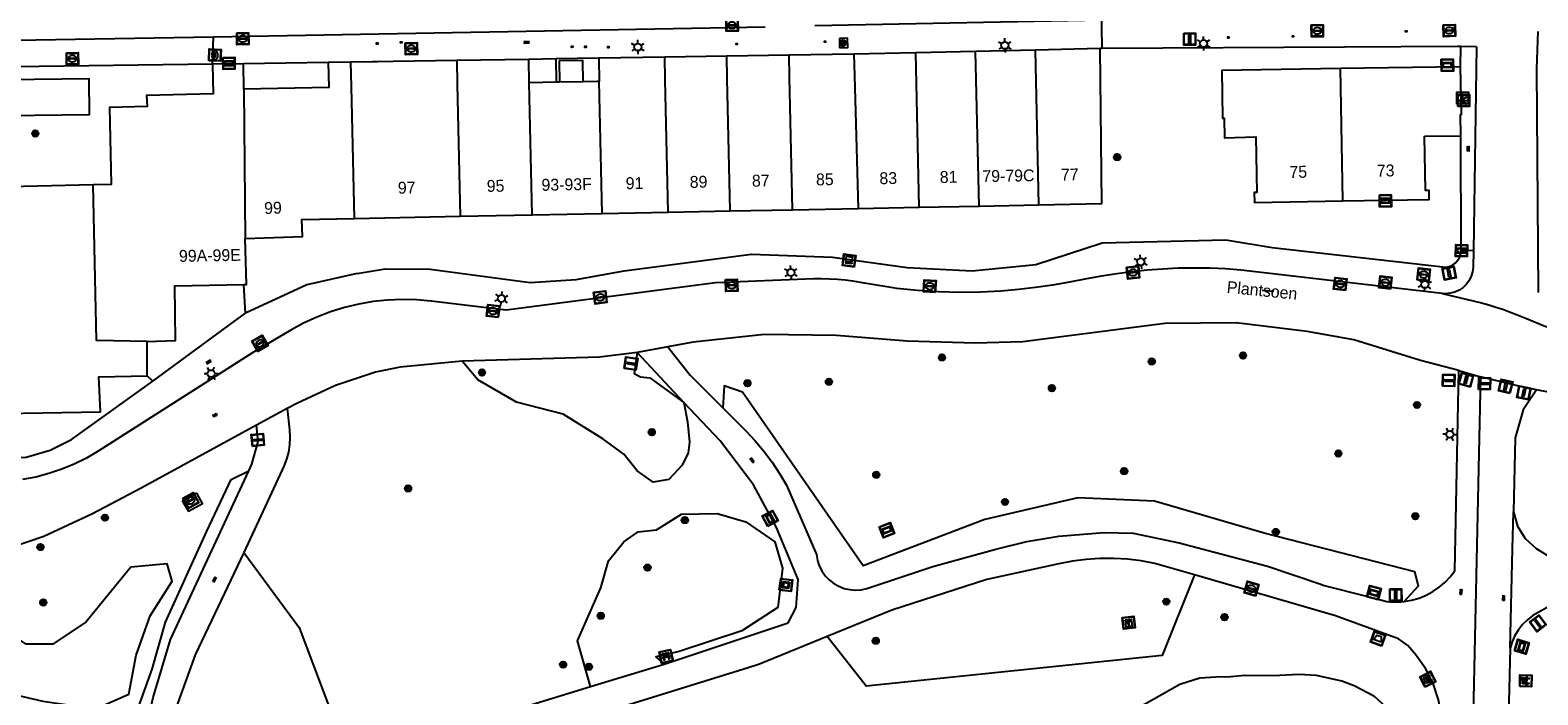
# Model space of a CAD drawing. Header units: metres. Extents: x 93870 to 95789, y 463036 to 464040.
# Tile 19 of 256: x 94020 to 94147, y 463195 to 463251. Entities that reach past the tile are written whole.
import ezdxf
from ezdxf.enums import TextEntityAlignment as Align

# ---------------------------------------------------------------- set-up
doc = ezdxf.new("R2010")
doc.units = ezdxf.units.M
doc.header["$LTSCALE"] = 25.4
for name, color, linetype in [('B_BEBOUWINGSGRENS_0', 1, 'Continuous'), ('B_LUIFEL_1', 200, 'Continuous'), ('B_TUSSENMUUR_0', 7, 'Continuous'), ('G_GRENS_ALGEMEEN_0', 7, 'Continuous'), ('K_KUNSTWERKGRENS_0', 1, 'Continuous'), ('Q_AFVALBAK_0', 7, 'Continuous'), ('Q_BANK_0', 7, 'Continuous'), ('Q_BOOM_0', 3, 'Continuous'), ('Q_BRANDKRAAN_0', 5, 'Continuous'), ('Q_BRIEVENBUS_0', 7, 'Continuous'), ('Q_CAI-KAST_0', 10, 'Continuous'), ('Q_ELEKTRAKAST_0', 7, 'Continuous'), ('Q_FIETSENREK_LIJN_0', 7, 'Continuous'), ('Q_INFORMATIEBORD_0', 7, 'Continuous'), ('Q_INSPECTIE_OF_RIOOLPUT_0', 253, 'Continuous'), ('Q_KOLK_0', 254, 'Continuous'), ('Q_KUNSTOBJECT_0', 7, 'Continuous'), ('Q_LICHTMAST_0', 2, 'Continuous'), ('Q_LICHTPUNT_1', 7, 'Continuous'), ('Q_STRAATNAAMBORD_0', 7, 'Continuous'), ('Q_VERKEERSBORDPAAL_0', 40, 'Continuous'), ('Q_WATERLEIDINGPUT_0', 5, 'Continuous'), ('Q_WEGWIJZER_0', 7, 'Continuous'), ('S_GBKN_SYMBOOL_GV_GROOT_0', 7, 'Continuous'), ('S_GBKN_SYMBOOL_OV_GROOT_0', 7, 'Continuous'), ('T_CULTUURGRENS_0', 76, 'Continuous'), ('T_MUUR_30CM_0', 10, 'Continuous'), ('T_MUUR_30CM_1', 10, 'Continuous'), ('V_WEGGRENS_0', 7, 'Continuous'), ('Z_GBKN_HUISNUMMER_0', 252, 'Continuous'), ('Z_STRAATNAAM_0', 252, 'Continuous')]:
    doc.layers.add(name, color=color, linetype=linetype)
doc.layers.add('Q_AFSLUITPAAL_0', color=7, linetype='Continuous', true_color=0xf86a3a)
doc.layers.add('Q_PAALTJE_0', color=7, linetype='Continuous', true_color=0x666666)

# ---------------------------------------------------------------- blocks, each defined once
blk = doc.blocks.new('Q_AFVALBAK')
for points in [[(-0.5, 0.5), (0.5, 0.5), (0.5, -0.5), (-0.5, -0.5)], [(-0.34, 0.2), (0.33, 0.2), (0.19, -0.25), (-0.2, -0.25)]]:
    blk.add_lwpolyline(points, close=True)
blk.add_lwpolyline([(-0.44, 0.46), (0.44, 0.46, -0.414214), (0.46, 0.44), (0.46, -0.44, -0.414214), (0.44, -0.46), (-0.44, -0.46, -0.414214), (-0.46, -0.44), (-0.46, 0.44), (-0.46, 0.44), (-0.46, 0.45), (-0.46, 0.45), (-0.46, 0.45), (-0.46, 0.45), (-0.46, 0.45), (-0.46, 0.45), (-0.46, 0.46), (-0.46, 0.46), (-0.46, 0.46), (-0.45, 0.46), (-0.45, 0.46), (-0.45, 0.46), (-0.45, 0.46), (-0.45, 0.46), (-0.45, 0.46), (-0.44, 0.46), (-0.44, 0.46)], format="xyb")
blk = doc.blocks.new('Q_STRAATNAAMBORD')
for points in [[(-0.5, 0.5), (0.5, 0.5), (0.5, -0.5), (-0.5, -0.5)], [(-0.37, 0.22), (0.36, 0.22), (0.36, -0.21), (-0.37, -0.21)]]:
    blk.add_lwpolyline(points, close=True)
for points in [[(-0.44, 0.46), (0.44, 0.46, -0.414214), (0.46, 0.44), (0.46, -0.44, -0.414214), (0.44, -0.46), (-0.44, -0.46, -0.414214), (-0.46, -0.44), (-0.46, 0.44), (-0.46, 0.44), (-0.46, 0.45), (-0.46, 0.45), (-0.46, 0.45), (-0.46, 0.45), (-0.46, 0.45), (-0.46, 0.45), (-0.46, 0.46), (-0.46, 0.46), (-0.46, 0.46), (-0.45, 0.46), (-0.45, 0.46), (-0.45, 0.46), (-0.45, 0.46), (-0.45, 0.46), (-0.45, 0.46), (-0.44, 0.46), (-0.44, 0.46)], [(-0.29, 0.16), (0.28, 0.16, -0.414214), (0.3, 0.14), (0.3, -0.13, -0.414214), (0.28, -0.16), (-0.29, -0.16, -0.414214), (-0.31, -0.13), (-0.31, 0.14), (-0.31, 0.14), (-0.31, 0.14), (-0.31, 0.14), (-0.31, 0.15), (-0.31, 0.15), (-0.31, 0.15), (-0.3, 0.15), (-0.3, 0.15), (-0.3, 0.15), (-0.3, 0.16), (-0.3, 0.16), (-0.3, 0.16), (-0.3, 0.16), (-0.29, 0.16), (-0.29, 0.16), (-0.29, 0.16), (-0.29, 0.16), (-0.29, 0.16)]]:
    blk.add_lwpolyline(points, format="xyb")
blk = doc.blocks.new('Q_WEGWIJZER')
for points in [[(-0.5, 0.5), (0.5, 0.5), (0.5, -0.5), (-0.5, -0.5)], [(-0.37, 0.22), (0.36, 0.22), (0.36, -0.21), (-0.37, -0.21)]]:
    blk.add_lwpolyline(points, close=True)
for points in [[(-0.44, 0.46), (0.44, 0.46, -0.414214), (0.46, 0.44), (0.46, -0.44, -0.414214), (0.44, -0.46), (-0.44, -0.46, -0.414214), (-0.46, -0.44), (-0.46, 0.44), (-0.46, 0.44), (-0.46, 0.45), (-0.46, 0.45), (-0.46, 0.45), (-0.46, 0.45), (-0.46, 0.45), (-0.46, 0.45), (-0.46, 0.46), (-0.46, 0.46), (-0.46, 0.46), (-0.45, 0.46), (-0.45, 0.46), (-0.45, 0.46), (-0.45, 0.46), (-0.45, 0.46), (-0.45, 0.46), (-0.44, 0.46), (-0.44, 0.46)], [(-0.29, 0.16), (0.28, 0.16, -0.414214), (0.3, 0.14), (0.3, -0.13, -0.414214), (0.28, -0.16), (-0.29, -0.16, -0.414214), (-0.31, -0.13), (-0.31, 0.14), (-0.31, 0.14), (-0.31, 0.14), (-0.31, 0.14), (-0.31, 0.15), (-0.31, 0.15), (-0.31, 0.15), (-0.3, 0.15), (-0.3, 0.15), (-0.3, 0.15), (-0.3, 0.16), (-0.3, 0.16), (-0.3, 0.16), (-0.3, 0.16), (-0.29, 0.16), (-0.29, 0.16), (-0.29, 0.16), (-0.29, 0.16), (-0.29, 0.16)]]:
    blk.add_lwpolyline(points, format="xyb")
blk = doc.blocks.new('Q_INFORMATIEBORD')
for points in [[(-0.5, 0.5), (0.5, 0.5), (0.5, -0.5), (-0.5, -0.5)], [(-0.37, 0.22), (0.36, 0.22), (0.36, -0.21), (-0.37, -0.21)]]:
    blk.add_lwpolyline(points, close=True)
for points in [[(-0.44, 0.46), (0.44, 0.46, -0.414214), (0.46, 0.44), (0.46, -0.44, -0.414214), (0.44, -0.46), (-0.44, -0.46, -0.414214), (-0.46, -0.44), (-0.46, 0.44), (-0.46, 0.44), (-0.46, 0.45), (-0.46, 0.45), (-0.46, 0.45), (-0.46, 0.45), (-0.46, 0.45), (-0.46, 0.45), (-0.46, 0.46), (-0.46, 0.46), (-0.46, 0.46), (-0.45, 0.46), (-0.45, 0.46), (-0.45, 0.46), (-0.45, 0.46), (-0.45, 0.46), (-0.45, 0.46), (-0.44, 0.46), (-0.44, 0.46)], [(-0.29, 0.16), (0.28, 0.16, -0.414214), (0.3, 0.14), (0.3, -0.13, -0.414214), (0.28, -0.16), (-0.29, -0.16, -0.414214), (-0.31, -0.13), (-0.31, 0.14), (-0.31, 0.14), (-0.31, 0.14), (-0.31, 0.14), (-0.31, 0.15), (-0.31, 0.15), (-0.31, 0.15), (-0.3, 0.15), (-0.3, 0.15), (-0.3, 0.15), (-0.3, 0.16), (-0.3, 0.16), (-0.3, 0.16), (-0.3, 0.16), (-0.29, 0.16), (-0.29, 0.16), (-0.29, 0.16), (-0.29, 0.16), (-0.29, 0.16)]]:
    blk.add_lwpolyline(points, format="xyb")
blk = doc.blocks.new('Q_ELEKTRAKAST')
for points in [[(-0.5, 0.5), (0.5, 0.5), (0.5, -0.5), (-0.5, -0.5)], [(-0.26, 0.26), (0.25, 0.26), (0.25, 0.19), (-0.26, 0.19)], [(-0.26, 0.11), (0.25, 0.11), (0.25, -0.33), (-0.26, -0.33)]]:
    blk.add_lwpolyline(points, close=True)
blk.add_lwpolyline([(-0.44, 0.46), (0.44, 0.46, -0.414214), (0.46, 0.44), (0.46, -0.44, -0.414214), (0.44, -0.46), (-0.44, -0.46, -0.414214), (-0.46, -0.44), (-0.46, 0.44), (-0.46, 0.44), (-0.46, 0.45), (-0.46, 0.45), (-0.46, 0.45), (-0.46, 0.45), (-0.46, 0.45), (-0.46, 0.45), (-0.46, 0.46), (-0.46, 0.46), (-0.46, 0.46), (-0.45, 0.46), (-0.45, 0.46), (-0.45, 0.46), (-0.45, 0.46), (-0.45, 0.46), (-0.45, 0.46), (-0.44, 0.46), (-0.44, 0.46)], format="xyb")
blk.add_lwpolyline([(-0.18, 0, -1), (-0.18, -0.07, -1)], format="xyb", close=True)
blk.add_lwpolyline([(0.04, 0.09), (-0.06, -0.11), (0.04, -0.11), (-0.06, -0.31)])
blk = doc.blocks.new('Q_CAI-KAST')
for points in [[(-0.5, 0.5), (0.5, 0.5), (0.5, -0.5), (-0.5, -0.5)], [(-0.26, 0.26), (0.25, 0.26), (0.25, 0.19), (-0.26, 0.19)], [(-0.26, 0.11), (0.25, 0.11), (0.25, -0.33), (-0.26, -0.33)]]:
    blk.add_lwpolyline(points, close=True)
blk.add_lwpolyline([(-0.44, 0.46), (0.44, 0.46, -0.414214), (0.46, 0.44), (0.46, -0.44, -0.414214), (0.44, -0.46), (-0.44, -0.46, -0.414214), (-0.46, -0.44), (-0.46, 0.44), (-0.46, 0.44), (-0.46, 0.45), (-0.46, 0.45), (-0.46, 0.45), (-0.46, 0.45), (-0.46, 0.45), (-0.46, 0.45), (-0.46, 0.46), (-0.46, 0.46), (-0.46, 0.46), (-0.45, 0.46), (-0.45, 0.46), (-0.45, 0.46), (-0.45, 0.46), (-0.45, 0.46), (-0.45, 0.46), (-0.44, 0.46), (-0.44, 0.46)], format="xyb")
blk.add_circle((-0.18, -0.03), 0.0354)
blk = doc.blocks.new('Q_LICHTMAST')
for points in [[(-0.26, 0.15), (-0.52, 0.3)], [(0, 0.3), (0, 0.6)], [(0.26, 0.15), (0.52, 0.3)], [(-0.26, -0.15), (-0.52, -0.3)], [(0, -0.3), (0, -0.6)], [(0.26, -0.15), (0.52, -0.3)]]:
    blk.add_lwpolyline(points)
blk.add_circle((0, 0), 0.3)
blk = doc.blocks.new('Q_VERKEERSBORDPAAL')
for points in [[(-0.5, 0.5), (0.5, 0.5), (0.5, -0.5), (-0.5, -0.5)], [(-0.08, 0.33), (0.07, 0.33), (0.07, -0.33), (-0.08, -0.33)]]:
    blk.add_lwpolyline(points, close=True)
blk.add_lwpolyline([(-0.44, 0.46), (0.44, 0.46, -0.414214), (0.46, 0.44), (0.46, -0.44, -0.414214), (0.44, -0.46), (-0.44, -0.46, -0.414214), (-0.46, -0.44), (-0.46, 0.44), (-0.46, 0.44), (-0.46, 0.45), (-0.46, 0.45), (-0.46, 0.45), (-0.46, 0.45), (-0.46, 0.45), (-0.46, 0.45), (-0.46, 0.46), (-0.46, 0.46), (-0.46, 0.46), (-0.45, 0.46), (-0.45, 0.46), (-0.45, 0.46), (-0.45, 0.46), (-0.45, 0.46), (-0.45, 0.46), (-0.44, 0.46), (-0.44, 0.46)], format="xyb")
blk = doc.blocks.new('Q_AFSLUITPAAL')
for points in [[(-0.5, 0.5), (0.5, 0.5), (0.5, -0.5), (-0.5, -0.5)], [(-0.08, 0.33), (0.07, 0.33), (0.07, -0.33), (-0.08, -0.33)]]:
    blk.add_lwpolyline(points, close=True)
blk.add_lwpolyline([(-0.44, 0.46), (0.44, 0.46, -0.414214), (0.46, 0.44), (0.46, -0.44, -0.414214), (0.44, -0.46), (-0.44, -0.46, -0.414214), (-0.46, -0.44), (-0.46, 0.44), (-0.46, 0.44), (-0.46, 0.45), (-0.46, 0.45), (-0.46, 0.45), (-0.46, 0.45), (-0.46, 0.45), (-0.46, 0.45), (-0.46, 0.46), (-0.46, 0.46), (-0.46, 0.46), (-0.45, 0.46), (-0.45, 0.46), (-0.45, 0.46), (-0.45, 0.46), (-0.45, 0.46), (-0.45, 0.46), (-0.44, 0.46), (-0.44, 0.46)], format="xyb")
blk = doc.blocks.new('Q_PAAL_STEEN')
for points in [[(-0.5, 0.5), (0.5, 0.5), (0.5, -0.5), (-0.5, -0.5)], [(-0.1, 0.3), (0.1, 0.3), (0.1, -0.3), (-0.1, -0.3)]]:
    blk.add_lwpolyline(points, close=True)
blk.add_lwpolyline([(-0.4, 0.5), (0.4, 0.5, -0.414214), (0.5, 0.4), (0.5, -0.4, -0.414214), (0.4, -0.5), (-0.4, -0.5, -0.414214), (-0.5, -0.4), (-0.5, 0.4), (-0.5, 0.4), (-0.5, 0.4), (-0.5, 0.4), (-0.5, 0.4), (-0.5, 0.5), (-0.5, 0.5), (-0.5, 0.5), (-0.5, 0.5), (-0.5, 0.5), (-0.5, 0.5), (-0.5, 0.5), (-0.5, 0.5), (-0.5, 0.5), (-0.4, 0.5), (-0.4, 0.5), (-0.4, 0.5), (-0.4, 0.5), (-0.4, 0.5)], format="xyb")
blk = doc.blocks.new('Q_PAALTJE')
at = {"color": 251, "true_color": 0x666666, "xscale": 0.1, "yscale": 0.1, "zscale": 0.01}
blk.add_blockref('Q_PAAL_STEEN', (0, 0), dxfattribs=at)
blk = doc.blocks.new('Q_KOLK')
blk.add_lwpolyline([(-0.5, 0.5), (0.5, 0.5), (0.5, -0.5), (-0.5, -0.5)], close=True)
for points in [[(-0.44, 0.46), (0.44, 0.46, -0.414214), (0.46, 0.44), (0.46, -0.44, -0.414214), (0.44, -0.46), (-0.44, -0.46, -0.414214), (-0.46, -0.44), (-0.46, 0.44, -0.414214), (-0.44, 0.46)], [(-0.34, 0.1, 0.380426), (-0.28, -0.18)], [(-0.01, 0.27, 0.240218), (-0.34, 0.1)], [(-0.19, 0.04, 0.853344), (-0.19, -0.03)], [(0.33, 0.11, 0.240191), (-0.01, 0.27)], [(0.18, -0.03, 0.849746), (0.18, 0.04)], [(0.27, -0.18, 0.380426), (0.33, 0.11)], [(-0.28, -0.18, 0.148452), (0.01, -0.26)], [(0.01, -0.26, 0.131742), (0.27, -0.18)]]:
    blk.add_lwpolyline(points, format="xyb")
for points in [[(-0.19, 0.04), (0.18, 0.04)], [(0.18, -0.03), (-0.19, -0.03)]]:
    blk.add_lwpolyline(points)
blk = doc.blocks.new('Q_WATERLEIDINGPUT')
blk.add_lwpolyline([(-0.5, 0.5), (0.5, 0.5), (0.5, -0.5), (-0.5, -0.5)], close=True)
for points in [[(-0.44, 0.46), (0.44, 0.46, -0.414214), (0.46, 0.44), (0.46, -0.44, -0.414214), (0.44, -0.46), (-0.44, -0.46, -0.414214), (-0.46, -0.44), (-0.46, 0.44), (-0.46, 0.44), (-0.46, 0.45), (-0.46, 0.45), (-0.46, 0.45), (-0.46, 0.45), (-0.46, 0.45), (-0.46, 0.45), (-0.46, 0.46), (-0.46, 0.46), (-0.46, 0.46), (-0.45, 0.46), (-0.45, 0.46), (-0.45, 0.46), (-0.45, 0.46), (-0.45, 0.46), (-0.45, 0.46), (-0.44, 0.46), (-0.44, 0.46)], [(-0.34, 0.1, 0.380426), (-0.28, -0.18)], [(-0.01, 0.27, 0.240218), (-0.34, 0.1)], [(-0.19, 0.04, 0.853344), (-0.19, -0.03)], [(0.33, 0.11, 0.240191), (-0.01, 0.27)], [(0.18, -0.03, 0.849746), (0.18, 0.04)], [(0.27, -0.18, 0.380426), (0.33, 0.11)], [(-0.28, -0.18, 0.148452), (0.01, -0.26)], [(0.01, -0.26, 0.131742), (0.27, -0.18)]]:
    blk.add_lwpolyline(points, format="xyb")
for points in [[(-0.19, 0.04), (0.18, 0.04)], [(0.18, -0.03), (-0.19, -0.03)]]:
    blk.add_lwpolyline(points)
blk = doc.blocks.new('Q_BRANDKRAAN')
blk.add_lwpolyline([(-0.5, 0.5), (0.5, 0.5), (0.5, -0.5), (-0.5, -0.5)], close=True)
for points in [[(-0.44, 0.46), (0.44, 0.46, -0.414214), (0.46, 0.44), (0.46, -0.44, -0.414214), (0.44, -0.46), (-0.44, -0.46, -0.414214), (-0.46, -0.44), (-0.46, 0.44), (-0.46, 0.44), (-0.46, 0.45), (-0.46, 0.45), (-0.46, 0.45), (-0.46, 0.45), (-0.46, 0.45), (-0.46, 0.45), (-0.46, 0.46), (-0.46, 0.46), (-0.46, 0.46), (-0.45, 0.46), (-0.45, 0.46), (-0.45, 0.46), (-0.45, 0.46), (-0.45, 0.46), (-0.45, 0.46), (-0.44, 0.46), (-0.44, 0.46)], [(-0.34, 0.1, 0.380426), (-0.28, -0.18)], [(-0.01, 0.27, 0.240218), (-0.34, 0.1)], [(-0.19, 0.04, 0.853344), (-0.19, -0.03)], [(0.33, 0.11, 0.240191), (-0.01, 0.27)], [(0.18, -0.03, 0.849746), (0.18, 0.04)], [(0.27, -0.18, 0.380426), (0.33, 0.11)], [(-0.28, -0.18, 0.148452), (0.01, -0.26)], [(0.01, -0.26, 0.131742), (0.27, -0.18)]]:
    blk.add_lwpolyline(points, format="xyb")
for points in [[(-0.19, 0.04), (0.18, 0.04)], [(0.18, -0.03), (-0.19, -0.03)]]:
    blk.add_lwpolyline(points)
blk = doc.blocks.new('Q_INSPECTIE_OF_RIOOLPUT')
blk.add_lwpolyline([(-0.5, 0.5), (0.5, 0.5), (0.5, -0.5), (-0.5, -0.5)], close=True)
for points in [[(-0.44, 0.46), (0.44, 0.46, -0.414214), (0.46, 0.44), (0.46, -0.44, -0.414214), (0.44, -0.46), (-0.44, -0.46, -0.414214), (-0.46, -0.44), (-0.46, 0.44), (-0.46, 0.44), (-0.46, 0.45), (-0.46, 0.45), (-0.46, 0.45), (-0.46, 0.45), (-0.46, 0.45), (-0.46, 0.45), (-0.46, 0.46), (-0.46, 0.46), (-0.46, 0.46), (-0.45, 0.46), (-0.45, 0.46), (-0.45, 0.46), (-0.45, 0.46), (-0.45, 0.46), (-0.45, 0.46), (-0.44, 0.46), (-0.44, 0.46)], [(-0.34, 0.1, 0.380426), (-0.28, -0.18)], [(-0.01, 0.27, 0.240218), (-0.34, 0.1)], [(-0.19, 0.04, 0.853344), (-0.19, -0.03)], [(0.33, 0.11, 0.240191), (-0.01, 0.27)], [(0.18, -0.03, 0.849746), (0.18, 0.04)], [(0.27, -0.18, 0.380426), (0.33, 0.11)], [(-0.28, -0.18, 0.148452), (0.01, -0.26)], [(0.01, -0.26, 0.131742), (0.27, -0.18)]]:
    blk.add_lwpolyline(points, format="xyb")
for points in [[(-0.19, 0.04), (0.18, 0.04)], [(0.18, -0.03), (-0.19, -0.03)]]:
    blk.add_lwpolyline(points)
blk = doc.blocks.new('Q_BANK')
blk.add_lwpolyline([(-0.5, 0.5), (0.5, 0.5), (0.5, -0.5), (-0.5, -0.5)], close=True)
blk.add_lwpolyline([(-0.44, 0.46), (0.44, 0.46, -0.414214), (0.46, 0.44), (0.46, -0.44, -0.414214), (0.44, -0.46), (-0.44, -0.46, -0.414214), (-0.46, -0.44), (-0.46, 0.44), (-0.46, 0.44), (-0.46, 0.45), (-0.46, 0.45), (-0.46, 0.45), (-0.46, 0.45), (-0.46, 0.45), (-0.46, 0.45), (-0.46, 0.46), (-0.46, 0.46), (-0.46, 0.46), (-0.45, 0.46), (-0.45, 0.46), (-0.45, 0.46), (-0.45, 0.46), (-0.45, 0.46), (-0.45, 0.46), (-0.44, 0.46), (-0.44, 0.46)], format="xyb")
for points in [[(-0.27, 0.02), (-0.37, -0.08)], [(-0.18, 0.13), (-0.27, 0.13), (-0.27, 0.28)], [(-0.27, 0.28), (0.26, 0.28), (0.26, 0.13), (0.17, 0.13)], [(-0.18, 0.02), (-0.27, 0.02)], [(-0.27, 0.02), (-0.18, 0.02)], [(-0.18, 0.02), (-0.18, 0.13)], [(-0.18, 0.13), (-0.14, 0.13)], [(-0.14, 0.13), (-0.14, 0.02)], [(0.13, 0.13), (-0.14, 0.13)], [(0.13, 0.02), (-0.14, 0.02)], [(-0.14, 0.02), (0.13, 0.02)], [(0.13, 0.02), (-0.14, 0.02)], [(-0.14, 0.02), (0.13, 0.02)], [(-0.14, 0.02), (0.13, 0.02)], [(0.13, 0.02), (0.13, 0.13)], [(0.13, 0.13), (0.17, 0.13)], [(0.17, 0.13), (0.17, 0.02)], [(0.17, 0.02), (0.26, 0.02)], [(0.17, 0.02), (0.26, 0.02)], [(0.26, 0.02), (0.36, -0.08)], [(-0.24, -0.08), (-0.37, -0.08)], [(-0.19, -0.08), (-0.19, -0.27), (-0.24, -0.27), (-0.24, -0.08)], [(-0.24, -0.08), (-0.19, -0.08)], [(0.18, -0.08), (-0.19, -0.08)], [(0.23, -0.08), (0.23, -0.27), (0.18, -0.27), (0.18, -0.08)], [(0.18, -0.08), (0.23, -0.08)], [(0.36, -0.08), (0.23, -0.08)]]:
    blk.add_lwpolyline(points)
blk = doc.blocks.new('Q_KUNSTOBJECT')
for points in [[(-0.5, 0.5), (0.5, 0.5), (0.5, -0.5), (-0.5, -0.5)], [(-0.18, 0.18), (0.18, 0.18), (0.18, -0.18), (-0.18, -0.18)]]:
    blk.add_lwpolyline(points, close=True)
for points in [[(-0.44, 0.46), (0.44, 0.46, -0.414214), (0.46, 0.44), (0.46, -0.44, -0.414214), (0.44, -0.46), (-0.44, -0.46, -0.414214), (-0.46, -0.44), (-0.46, 0.44), (-0.46, 0.44), (-0.46, 0.45), (-0.46, 0.45), (-0.46, 0.45), (-0.46, 0.45), (-0.46, 0.45), (-0.46, 0.45), (-0.46, 0.46), (-0.46, 0.46), (-0.46, 0.46), (-0.45, 0.46), (-0.45, 0.46), (-0.45, 0.46), (-0.45, 0.46), (-0.45, 0.46), (-0.45, 0.46), (-0.44, 0.46), (-0.44, 0.46)], [(-0.24, 0.27), (0.24, 0.27, -0.414214), (0.26, 0.25), (0.26, -0.24, -0.414214), (0.24, -0.26), (-0.24, -0.26, -0.414214), (-0.27, -0.24), (-0.27, 0.25, -0.414214), (-0.24, 0.27)]]:
    blk.add_lwpolyline(points, format="xyb")
blk = doc.blocks.new('Q_BRIEVENBUS')
for points in [[(-0.5, 0.5), (0.5, 0.5), (0.5, -0.5), (-0.5, -0.5)], [(-0.31, 0.1), (-0.05, 0.1), (-0.03, 0.03), (-0.05, 0.01), (-0.31, 0.01), (-0.33, 0.03)], [(0.06, 0.1), (0.31, 0.1), (0.33, 0.03), (0.31, 0.01), (0.06, 0.01), (0.03, 0.03)]]:
    blk.add_lwpolyline(points, close=True)
blk.add_lwpolyline([(-0.44, 0.46), (0.44, 0.46, -0.414214), (0.46, 0.44), (0.46, -0.44, -0.414214), (0.44, -0.46), (-0.44, -0.46, -0.414214), (-0.46, -0.44), (-0.46, 0.44), (-0.46, 0.44), (-0.46, 0.45), (-0.46, 0.45), (-0.46, 0.45), (-0.46, 0.45), (-0.46, 0.45), (-0.46, 0.45), (-0.46, 0.46), (-0.46, 0.46), (-0.46, 0.46), (-0.45, 0.46), (-0.45, 0.46), (-0.45, 0.46), (-0.45, 0.46), (-0.45, 0.46), (-0.45, 0.46), (-0.44, 0.46), (-0.44, 0.46)], format="xyb")
blk = doc.blocks.new('Q_LICHTPUNT')
for points in [[(-0.5, 0.5), (0.5, 0.5), (0.5, -0.5), (-0.5, -0.5)], [(-0.46, 0.46), (0.46, 0.46), (0.46, -0.46), (-0.46, -0.46)], [(-0.12, 0.08), (-0.08, 0.05), (-0.26, -0.23), (-0.3, -0.2)], [(-0.03, 0.03), (0.02, 0.03), (0.02, -0.3), (-0.03, -0.3)], [(0.08, 0.05), (0.12, 0.08), (0.29, -0.21), (0.25, -0.24)]]:
    blk.add_lwpolyline(points, close=True)
blk.add_circle((0, 0.21), 0.103)
blk = doc.blocks.new('Q_BOOM')
for radius in [0.27, 0.18, 0.09]:
    blk.add_circle((0, 0), radius)
blk = doc.blocks.new('S_GBKN_SYMBOOL_OV_GROOT')
for points in [[(-0.21875, 0.0625), (0.21875, 0.0625)], [(-0.21875, 0), (0.21875, 0)], [(-0.1875, 0.0625), (-0.1875, 0)], [(-0.125, 0.09375), (-0.125, 0.0625)], [(-0.125, 0), (-0.125, -0.0625)], [(-0.0625, 0.0625), (-0.0625, 0)], [(0, 0.09375), (0, 0.0625)], [(0, 0), (0, -0.0625)], [(0.0625, 0.0625), (0.0625, 0)], [(0.125, 0.09375), (0.125, 0.0625)], [(0.125, 0), (0.125, -0.0625)], [(0.1875, 0.0625), (0.1875, 0)], [(-0.21875, -0.0625), (0.21875, -0.0625)], [(-0.1875, -0.0625), (-0.1875, -0.09375)], [(-0.0625, -0.0625), (-0.0625, -0.09375)], [(0.0625, -0.0625), (0.0625, -0.09375)], [(0.1875, -0.0625), (0.1875, -0.09375)]]:
    blk.add_lwpolyline(points)
blk = doc.blocks.new('S_GBKN_SYMBOOL_GV_GROOT')
for points in [[(-0.1875, 0.03125), (-0.09375, 0.09375)], [(-0.1875, -0.0625), (0.0625, 0.09375)], [(-0.1875, 0.09375), (0.125, -0.09375)], [(-0.1875, 0), (-0.03125, -0.09375)], [(-0.125, -0.09375), (0.1875, 0.09375)], [(-0.0625, 0.09375), (0.1875, -0.0625)], [(0.03125, -0.09375), (0.1875, 0)], [(0.09375, 0.09375), (0.1875, 0.03125)]]:
    blk.add_lwpolyline(points)

msp = doc.modelspace()

# ---------------------------------------------------------------- linework, layer by layer
at = {"layer": 'B_BEBOUWINGSGRENS_0'}
for p, q in [((94062.07, 463248.27), (94056.02, 463248.18)), ((94062.1, 463246.29), (94062.07, 463248.27)), ((94073.51, 463248.45), (94067.97, 463248.37)), ((94067.97, 463248.37), (94068, 463246.42)), ((94078.74, 463248.53), (94073.51, 463248.45)), ((94083.98, 463248.62), (94078.74, 463248.53)), ((94089.43, 463248.7), (94083.98, 463248.62)), ((94094.63, 463248.82), (94089.43, 463248.7)), ((94099.67, 463248.93), (94094.63, 463248.82)), ((94104.7, 463249.05), (94099.67, 463248.93)), ((94110.14, 463249.17), (94104.7, 463249.05)), ((94038.06, 463247.9), (94035.46, 463247.85)), ((94038.11, 463245.75), (94038.06, 463247.9)), ((94047.11, 463248.04), (94045.2, 463248.01)), ((94056.02, 463248.18), (94047.11, 463248.04)), ((94140.46, 463247.65), (94130.37, 463247.49)), ((94064.4, 463246.34), (94062.1, 463246.29)), ((94064.65, 463246.35), (94064.4, 463246.34)), ((94066.65, 463246.39), (94064.65, 463246.35)), ((94137.44, 463241.8), (94140.5, 463241.85)), ((94079.02, 463235.52), (94084.26, 463235.62)), ((94084.26, 463235.62), (94089.8, 463235.73)), ((94089.8, 463235.73), (94094.93, 463235.83)), ((94094.93, 463235.83), (94099.97, 463235.93)), ((94099.97, 463235.93), (94105, 463236.03)), ((94047.4, 463234.89), (94056.31, 463235.07)), ((94056.31, 463235.07), (94062.35, 463235.19)), ((94062.35, 463235.19), (94068.25, 463235.31)), ((94068.25, 463235.31), (94073.79, 463235.42)), ((94073.79, 463235.42), (94079.02, 463235.52)), ((94029.97, 463221.65), (94029.96, 463224.55))]:
    msp.add_line(p, q, dxfattribs=at)
for points in [[(94105, 463236.03), (94110.28, 463236.14), (94110.14, 463249.17)], [(94035.46, 463247.85), (94035.52, 463245.37), (94029.92, 463245.24), (94029.97, 463244.29), (94026.8, 463244.22), (94026.94, 463237.74), (94025.42, 463237.71)], [(94045.2, 463248.01), (94045.25, 463245.91), (94038.11, 463245.75)], [(94130.37, 463247.49), (94120.4, 463247.32), (94120.43, 463243.32), (94120.59, 463243.32), (94120.62, 463241.68), (94123.24, 463241.74), (94123.34, 463237.07), (94123.12, 463237.06), (94123.14, 463236.24), (94130.57, 463236.36)], [(94140.5, 463241.85), (94140.46, 463243.63), (94140.54, 463243.64), (94140.46, 463247.65)], [(94018.15, 463246.56), (94018.18, 463243.56), (94025.1, 463243.64), (94025.07, 463246.64), (94018.15, 463246.56)], [(94068, 463246.42), (94067.82, 463246.42), (94066.65, 463246.39)], [(94130.57, 463236.36), (94137.84, 463236.48), (94137.83, 463237.25), (94137.52, 463237.25), (94137.44, 463241.8)], [(94025.42, 463237.71), (94016.01, 463237.5), (94003.78, 463237.23), (94000, 463237.14), (93993.15, 463236.99), (93993.17, 463236.09)], [(94038.22, 463233.2), (94043.04, 463233.36), (94042.99, 463234.81), (94047.4, 463234.89)], [(94038.1, 463229.32), (94038.31, 463229.34), (94038.22, 463233.2)], [(94029.96, 463224.55), (94032.35, 463224.61), (94032.28, 463229.22), (94038.1, 463229.32)], [(93994.35, 463218.09), (94000, 463218.18), (94026.03, 463218.62), (94025.91, 463221.57), (94029.97, 463221.65)]]:
    msp.add_lwpolyline(points, dxfattribs=at)
at = {"layer": 'B_LUIFEL_1'}
for p, q in [((94064.4, 463246.34), (94064.37, 463248.31)), ((94064.62, 463248.15), (94064.65, 463246.35))]:
    msp.add_line(p, q, dxfattribs=at)
msp.add_lwpolyline([(94066.65, 463246.39), (94066.62, 463248.18), (94064.62, 463248.15)], dxfattribs=at)
at = {"layer": 'B_TUSSENMUUR_0'}
for p, q in [((94094.93, 463235.83), (94094.63, 463248.82)), ((94099.97, 463235.93), (94099.67, 463248.93)), ((94105, 463236.03), (94104.7, 463249.05)), ((94130.57, 463236.36), (94130.37, 463247.49)), ((94038.11, 463245.75), (94038.22, 463233.2)), ((94062.35, 463235.19), (94062.1, 463246.29)), ((94068.25, 463235.31), (94068, 463246.42))]:
    msp.add_line(p, q, dxfattribs=at)
for points in [[(94073.79, 463235.42), (94073.54, 463246.55), (94073.51, 463248.45)], [(94079.02, 463235.52), (94078.77, 463246.66), (94078.74, 463248.53)], [(94084.26, 463235.62), (94084.01, 463246.78), (94083.98, 463248.62)], [(94089.43, 463248.7), (94089.47, 463246.9), (94089.8, 463235.73)], [(94047.4, 463234.89), (94047.15, 463245.95), (94047.11, 463248.04)], [(94056.02, 463248.18), (94056.05, 463246.15), (94056.31, 463235.07)], [(94029.96, 463224.55), (94025.69, 463224.61), (94025.42, 463237.71)]]:
    msp.add_lwpolyline(points, dxfattribs=at)
at = {"layer": 'G_GRENS_ALGEMEEN_0'}
msp.add_line((94030.43, 463221.19), (94029.97, 463221.65), dxfattribs=at)
at = {"layer": 'K_KUNSTWERKGRENS_0'}
msp.add_lwpolyline([(94034.13, 463211.79), (94032.95, 463211.12), (94033.43, 463210.26), (94034.61, 463210.91), (94034.13, 463211.79)], dxfattribs=at)
at = {"layer": 'Q_FIETSENREK_LIJN_0'}
msp.add_line((94048.28, 463248.07), (94049.38, 463248.08), dxfattribs=at)
at = {"layer": 'T_CULTUURGRENS_0'}
for points in [[(94071.2, 463223.62), (94070.93, 463221.84), (94071.46, 463221.58), (94072.27, 463221.48), (94075.11, 463219.4)], [(94075.11, 463219.4), (94075.43, 463217.77), (94075.59, 463216.07), (94075.48, 463215.17), (94074.99, 463214.13), (94073.85, 463212.94), (94072.54, 463212.71), (94071.18, 463213.67), (94070.07, 463215.07), (94068.29, 463216.36), (94064.97, 463218.43), (94061.04, 463219.43), (94057.78, 463221.32), (94056.46, 463222.89)], [(94135.73, 463202.67), (94136.94, 463203.98), (94136.62, 463205.16), (94123.96, 463208.42), (94114.73, 463211.12), (94108.26, 463211.4), (94100.46, 463209.57), (94090.21, 463205.67), (94080.06, 463220.29), (94078.52, 463220.8), (94078.4, 463218.96)], [(94025.38, 463182.71), (94025.71, 463185.49), (94027.8, 463189.82), (94029.09, 463193.4), (94030.38, 463196.98), (94031.5, 463200.92), (94034.97, 463208.58), (94037.04, 463212.93), (94038.52, 463213.67)], [(94067.27, 463195.52), (94066.16, 463199.35), (94068.13, 463203.82), (94068.79, 463206.08), (94070.08, 463207.69), (94071.29, 463208.52), (94072.83, 463208.69), (94074.92, 463210.01), (94077.93, 463210.07), (94080.34, 463209.38), (94082.77, 463207.69), (94083.43, 463205.48), (94083.03, 463202.16), (94080, 463200.21), (94074.72, 463198.46), (94072.77, 463198.03), (94073.46, 463197.41)], [(94038.11, 463206.79), (94042.76, 463200.49), (94045.17, 463194.08), (94047.49, 463189.09), (94046.61, 463188.37), (94046.85, 463186.85)], [(94013.19, 463201.17), (94017.82, 463195.06), (94021.18, 463194.28), (94025.61, 463193.64), (94028.43, 463194.87), (94029.04, 463198.17), (94030.21, 463201.46), (94032.08, 463204.38), (94031.66, 463205.83), (94028.59, 463205.57), (94024.84, 463200.95), (94022.02, 463199.07), (94019.79, 463199.07), (94017.56, 463200.53), (94016.01, 463202.08), (94013.19, 463201.17)], [(94118.09, 463204.9), (94115.37, 463198.14), (94090.45, 463195.55), (94087.17, 463199.72)], [(94138.2, 463186.21), (94137.6, 463186.3), (94136.73, 463187.07), (94136.32, 463187.74), (94135.71, 463189.37), (94134.96, 463191.98), (94133.9, 463194.06), (94133.22, 463194.68), (94131.53, 463195.57), (94130.49, 463195.97), (94128.35, 463196.45), (94126.86, 463196.52), (94124.73, 463196.41), (94122.33, 463196.44), (94121.15, 463196.33), (94119.89, 463196.32), (94118.53, 463196.22), (94116.86, 463195.7), (94113.89, 463194), (94111.04, 463192.88), (94107.75, 463191.99), (94105.75, 463191.29)]]:
    msp.add_lwpolyline(points, dxfattribs=at)
at = {"layer": 'T_MUUR_30CM_0'}
for p, q in [((94067.97, 463248.37), (94064.37, 463248.31)), ((94045.2, 463248.01), (94038.06, 463247.9)), ((94038.24, 463226.93), (94038.1, 463229.32))]:
    msp.add_line(p, q, dxfattribs=at)
for points in [[(94035.46, 463247.85), (94000, 463247.4), (93990.24, 463247.21), (93981.08, 463247.04)], [(94047.62, 463230.25), (94043.4, 463229.3), (94038.24, 463226.93)]]:
    msp.add_lwpolyline(points, dxfattribs=at)
at = {"layer": 'T_MUUR_30CM_1'}
msp.add_line((94064.37, 463248.31), (94062.07, 463248.27), dxfattribs=at)
at = {"layer": 'V_WEGGRENS_0'}
for p, q in [((94081.95, 463250.97), (94035.55, 463250.13)), ((94035.55, 463250.13), (94010.96, 463249.73)), ((94088.21, 463250.03), (94088.23, 463249.25)), ((94110.32, 463249.17), (94110.14, 463249.17)), ((94140.46, 463247.65), (94140.5, 463249.35)), ((94141.81, 463249.33), (94140.5, 463249.35)), ((94141.81, 463249.33), (94141.56, 463232.17)), ((94140.52, 463232.2), (94140.5, 463241.85)), ((94141.56, 463232.17), (94140.52, 463232.2)), ((94141.56, 463232.17), (94141.54, 463230.8)), ((94073.77, 463224.09), (94071.2, 463223.62)), ((94075.11, 463219.4), (94071.2, 463223.62)), ((94140.32, 463222.09), (94137.11, 463222.94)), ((94140, 463205.26), (94140.32, 463222.09)), ((94140.32, 463222.09), (94142.16, 463221.56)), ((94142.16, 463221.56), (94141.35, 463184.9)), ((94041.75, 463218.89), (94039.17, 463217.49)), ((94144.85, 463207.1), (94144.93, 463210.2)), ((94144.65, 463198.75), (94144.85, 463207.1)), ((94073.46, 463197.41), (94083.89, 463200.88)), ((94144.65, 463198.75), (94144.32, 463184.83)), ((94067.27, 463195.52), (94073.46, 463197.41))]:
    msp.add_line(p, q, dxfattribs=at)
for points in [[(94110.32, 463249.17), (94110.29, 463251.02), (94110.28, 463251.57), (94086.14, 463251.08)], [(94035.46, 463247.85), (94035.5, 463248.77), (94035.55, 463250.13)], [(94088.23, 463249.25), (94088.91, 463249.27), (94088.9, 463250.04), (94088.21, 463250.03)], [(94147.03, 463228.65), (94146.89, 463247.46), (94147, 463250.6)], [(94140.5, 463249.35), (94140.21, 463249.36), (94130.71, 463249.3), (94110.32, 463249.17)], [(94047.62, 463230.25), (94050, 463230.65), (94053.77, 463230.62), (94062.19, 463229.49), (94066.06, 463229.74), (94070.11, 463230.47), (94080.82, 463231.88), (94087.64, 463231.62), (94093.91, 463230.76), (94099.37, 463230.48), (94104.75, 463231.02), (94110.33, 463232.84), (94120.73, 463233.09), (94124.63, 463232.45), (94139.23, 463230.79), (94139.52, 463230.85), (94139.79, 463230.96), (94140.03, 463231.13), (94140.23, 463231.34), (94140.39, 463231.6), (94140.48, 463231.88), (94140.52, 463232.2)], [(94138.94, 463228.58), (94122.02, 463230.55), (94120.7, 463230.65), (94119.37, 463230.71), (94118.05, 463230.72), (94116.72, 463230.7), (94115.4, 463230.63), (94114.11, 463230.53), (94112.82, 463230.39), (94111.54, 463230.23), (94110.27, 463230.03), (94108.99, 463229.8), (94107.57, 463229.53), (94106.14, 463229.29), (94104.71, 463229.08), (94103.27, 463228.9), (94101.83, 463228.76), (94100.07, 463228.68), (94098.31, 463228.67), (94096.55, 463228.72), (94094.79, 463228.83), (94093.04, 463229.01), (94090.32, 463229.45), (94089.35, 463229.6), (94088.69, 463229.69), (94088.04, 463229.75), (94087.37, 463229.79), (94086.71, 463229.82), (94086.05, 463229.82), (94077.78, 463229.48), (94060.16, 463227.16), (94053.87, 463227.93), (94052.65, 463228.04), (94051.42, 463228.07), (94050.19, 463228.02), (94048.97, 463227.89), (94047.76, 463227.68), (94046.57, 463227.39), (94045.39, 463227.03), (94044.25, 463226.59), (94043.13, 463226.08), (94042.05, 463225.49), (94038.9, 463223.65), (94025.83, 463215.32), (94024.85, 463214.74), (94023.83, 463214.23), (94022.78, 463213.79), (94021.7, 463213.43), (94020.6, 463213.14), (94019.48, 463212.92)], [(94141.54, 463230.8), (94141.49, 463230.41), (94141.38, 463230.03), (94141.2, 463229.67), (94140.97, 463229.35), (94140.68, 463229.08), (94140.35, 463228.85), (94139.99, 463228.69), (94139.6, 463228.59), (94139.21, 463228.55), (94138.94, 463228.58)], [(94138.94, 463228.58), (94140.96, 463228.1), (94142.25, 463227.78), (94142.84, 463227.62), (94143.43, 463227.44), (94144.02, 463227.25), (94144.6, 463227.04), (94145.17, 463226.82), (94146.01, 463226.47), (94147.51, 463225.86), (94149.92, 463225.09)], [(94030.43, 463221.19), (94037.19, 463226.16), (94038.24, 463226.93)], [(94137.11, 463222.94), (94131.5, 463224.69), (94127.57, 463225.39), (94121.58, 463226.1), (94115.58, 463226.06), (94103.65, 463224.51), (94099.64, 463224.39), (94093.9, 463224.57), (94087.96, 463225.03), (94081.92, 463225.14), (94075.91, 463224.49), (94073.77, 463224.09)], [(94071.2, 463223.62), (94068.02, 463223.23), (94056.46, 463222.89)], [(94073.77, 463224.09), (94075.65, 463221.72), (94078.4, 463218.96)], [(94056.46, 463222.89), (94051.25, 463222.38), (94049.18, 463221.96), (94045.82, 463220.85), (94042.61, 463219.36), (94041.75, 463218.89)], [(94002.73, 463214.52), (94019.79, 463214.8), (94021.8, 463215.4), (94023.6, 463216.29), (94030.43, 463221.19)], [(94146.87, 463220.48), (94145.64, 463220.73), (94142.16, 463221.56)], [(94146.87, 463220.48), (94145.75, 463218.79), (94145.08, 463216.43), (94144.93, 463210.2)], [(94152.88, 463219.51), (94147.87, 463220.28), (94146.87, 463220.48)], [(94083.89, 463200.88), (94084.57, 463202.16), (94084.75, 463204.51), (94082.92, 463208.89), (94080.99, 463212.47), (94078.18, 463216.18), (94075.11, 463219.4)], [(94041.75, 463218.89), (94041.94, 463217.1), (94041.97, 463216.48), (94041.94, 463215.85), (94041.85, 463215.24), (94041.69, 463214.63), (94041.47, 463214.05), (94041.33, 463213.75), (94038.11, 463206.79)], [(94078.4, 463218.96), (94080.33, 463217.02), (94081.12, 463216.18), (94081.85, 463215.31), (94082.54, 463214.39), (94083.17, 463213.44), (94083.76, 463212.46), (94086.27, 463206.61), (94086.36, 463206.13), (94086.51, 463205.67), (94086.73, 463205.24), (94087.01, 463204.84), (94087.34, 463204.49), (94087.73, 463204.19), (94088.15, 463203.95), (94088.6, 463203.77), (94089.07, 463203.67), (94089.56, 463203.63), (94090.04, 463203.66), (94090.51, 463203.76)], [(94039.17, 463217.49), (94029.47, 463212.2), (94025.37, 463210.04), (94021.27, 463208.14), (94017.02, 463206.71), (94016.1, 463206.49), (94013.09, 463205.99), (94009.1, 463206.02)], [(94038.52, 463213.67), (94038.78, 463214.22), (94039.31, 463216.13), (94039.17, 463217.49)], [(94029.3, 463189.72), (94030.02, 463192.65), (94030.46, 463194.6), (94031.94, 463199.48), (94038.52, 463213.67)], [(94144.93, 463210.2), (94145.26, 463209.02), (94145.92, 463207.97), (94146.85, 463207.14), (94148.2, 463206.3), (94149.21, 463205.85), (94150.78, 463205.81), (94154.24, 463205.86)], [(94090.51, 463203.76), (94096.07, 463205.61), (94101.36, 463207.06), (94103.98, 463207.72), (94106.66, 463208.16), (94110.5, 463208.47), (94112.94, 463208.41), (94116.8, 463207.61), (94124.23, 463205.63), (94128.63, 463204.15), (94128.99, 463204.02), (94132.66, 463203.08), (94134.27, 463202.67), (94134.56, 463202.64), (94134.85, 463202.63), (94135.14, 463202.63), (94135.44, 463202.64), (94135.73, 463202.67)], [(94038.11, 463206.79), (94034, 463198.19), (94032.43, 463193.84), (94031.42, 463190.32)], [(94118.09, 463204.9), (94114.75, 463205.87), (94113.61, 463206.08), (94112.45, 463206.22), (94111.29, 463206.28), (94110.13, 463206.28), (94108.97, 463206.2), (94107.81, 463206.06), (94106.67, 463205.85), (94100.61, 463204.52), (94092.61, 463201.94), (94087.17, 463199.72)], [(94135.73, 463202.67), (94136.36, 463202.79), (94136.98, 463202.96), (94137.57, 463203.21), (94138.14, 463203.51), (94138.67, 463203.87), (94139.16, 463204.28), (94139.6, 463204.75), (94140, 463205.26)], [(94138.88, 463193), (94138.63, 463194.41), (94138.18, 463195.77), (94137.52, 463197.04), (94136.69, 463198.2), (94136.05, 463198.96), (94135.24, 463199.53), (94129.95, 463201.46), (94118.09, 463204.9)], [(94162.24, 463202.89), (94157.17, 463203.27), (94152.07, 463203.3), (94150.8, 463203.17), (94150.01, 463203.01), (94149.24, 463202.78), (94148.49, 463202.5), (94147.76, 463202.16), (94147.05, 463201.76), (94146.56, 463201.48), (94146.11, 463201.14), (94145.7, 463200.74), (94145.34, 463200.3), (94145.05, 463199.81), (94144.82, 463199.29), (94144.65, 463198.75)], [(94087.17, 463199.72), (94081.48, 463197.39), (94080.53, 463197.1), (94067.32, 463193.01), (94056.39, 463189.5), (94041.9, 463180.67), (94039.7, 463179.39)], [(94046.85, 463186.85), (94055.84, 463192.01), (94067.27, 463195.52)]]:
    msp.add_lwpolyline(points, dxfattribs=at)
at = {"layer": 'Z_STRAATNAAM_0'}
msp.add_line((94123.78, 463228.86), (94124.77, 463228.76), dxfattribs=at)

# ---------------------------------------------------------------- block references
at = {"layer": 'Q_AFSLUITPAAL_0'}
for p, rotation in [((94140.93, 463221.31), 163.9191242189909), ((94142.49, 463221), 88.73422540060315), ((94144.26, 463220.77), 166.5971123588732), ((94145.79, 463220.23), 168.5011513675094)]:
    msp.add_blockref('Q_AFSLUITPAAL', p, dxfattribs=dict(at, rotation=rotation))
at = {"layer": 'Q_AFVALBAK_0', "rotation": 159.8726113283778}
msp.add_blockref('Q_AFVALBAK', (94133.53, 463199.55), dxfattribs=at)
at = {"layer": 'Q_BANK_0'}
for p, rotation in [((94073.63, 463198.05), 12.44781111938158), ((94137.72, 463196.13), 117.1743671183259), ((94145.96, 463196), 88.6328381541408)]:
    msp.add_blockref('Q_BANK', p, dxfattribs=dict(at, rotation=rotation))
at = {"layer": 'Q_BOOM_0'}
for p, rotation in [((94088.51, 463249.64), 91.2549903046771), ((94020.55, 463242.03), 0.6209559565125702), ((94111.58, 463240.05), 90.61104975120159), ((94096.84, 463223.2), 178.2231824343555), ((94114.49, 463222.86), 7.392782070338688), ((94122.17, 463223.36), 173.1564723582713), ((94058.14, 463221.93), 130.0208193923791), ((94080.47, 463221.03), 124.7648236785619), ((94087.33, 463221.15), 178.9661320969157), ((94106.09, 463220.61), 7.392782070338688), ((94136.81, 463219.2), 88.89757429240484), ((94072.42, 463216.91), 128.530180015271), ((94130.19, 463215.12), 165.5387372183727), ((94091.31, 463213.33), 124.7648236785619), ((94112.17, 463213.64), 177.4620644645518), ((94051.92, 463212.18), 11.575828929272), ((94102.14, 463211.04), 13.24297866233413), ((94026.41, 463209.72), 27.80344685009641), ((94075.2, 463209.52), 1.085594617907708), ((94136.67, 463209.84), 88.89757429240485), ((94124.93, 463208.52), 165.5387372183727), ((94020.98, 463207.25), 18.59260985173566), ((94072.06, 463205.52), 51.19238809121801), ((94021.22, 463202.59), 33.69006752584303), ((94115.72, 463202.66), 68.09208748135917), ((94068.13, 463201.47), 66.13631933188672), ((94120.61, 463201.35), 163.8205732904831), ((94091.27, 463199.37), 22.21085219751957), ((94064.96, 463197.36), 106.2252024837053), ((94067.13, 463197.18), 106.2252024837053)]:
    msp.add_blockref('Q_BOOM', p, dxfattribs=dict(at, rotation=rotation))
at = {"layer": 'Q_BRANDKRAAN_0'}
for p, rotation in [((94038.01, 463250), 1.035858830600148), ((94137.37, 463230.17), 173.5052147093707), ((94068.09, 463228.25), 7.500904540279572)]:
    msp.add_blockref('Q_BRANDKRAAN', p, dxfattribs=dict(at, rotation=rotation))
at = {"layer": 'Q_BRIEVENBUS_0', "rotation": 91.11323079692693}
msp.add_blockref('Q_BRIEVENBUS', (94140.66, 463245.01), dxfattribs=at)
at = {"layer": 'Q_CAI-KAST_0', "rotation": 172.1899824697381}
msp.add_blockref('Q_CAI-KAST', (94089.02, 463231.35), dxfattribs=at)
at = {"layer": 'Q_ELEKTRAKAST_0', "rotation": 5.923080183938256}
msp.add_blockref('Q_ELEKTRAKAST', (94112.55, 463200.89), dxfattribs=at)
at = {"layer": 'Q_INFORMATIEBORD_0'}
for p, rotation in [((94082.38, 463209.66), 118.2406623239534), ((94092.2, 463208.67), 20.80356936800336), ((94133.19, 463203.41), 165.6203210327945)]:
    msp.add_blockref('Q_INFORMATIEBORD', p, dxfattribs=dict(at, rotation=rotation))
at = {"layer": 'Q_INSPECTIE_OF_RIOOLPUT_0', "rotation": 29.50458311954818}
msp.add_blockref('Q_INSPECTIE_OF_RIOOLPUT', (94033.64, 463211.17), dxfattribs=at)
at = {"layer": 'Q_KOLK_0'}
for p, rotation in [((94079.18, 463251.14), 1.035858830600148), ((94128.42, 463250.67), 0.3624844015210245), ((94139.53, 463250.69), 2.014598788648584), ((94052.19, 463249.17), 0.893867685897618), ((94023.67, 463248.33), 0.7254492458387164), ((94035.66, 463248.63), 87.75669861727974), ((94112.92, 463230.34), 5.948699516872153), ((94079.14, 463229.26), 2.354244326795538), ((94095.81, 463229.19), 176.3546834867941), ((94130.35, 463229.38), 173.3526460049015), ((94059.07, 463227.1), 173.0207741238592), ((94039.45, 463224.38), 30.2903533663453), ((94122.88, 463203.75), 163.8205732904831)]:
    msp.add_blockref('Q_KOLK', p, dxfattribs=dict(at, rotation=rotation))
at = {"layer": 'Q_KUNSTOBJECT_0', "rotation": 83.1191554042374}
msp.add_blockref('Q_KUNSTOBJECT', (94083.71, 463204.06), dxfattribs=at)
at = {"layer": 'Q_LICHTMAST_0'}
for p, rotation in [((94071.25, 463249.3), 0.8895181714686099), ((94102.13, 463249.44), 1.310235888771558), ((94118.85, 463249.6), 0.3624844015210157), ((94113.57, 463231.24), 5.948699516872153), ((94084.13, 463230.34), 2.354244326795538), ((94137.47, 463229.34), 173.3526460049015), ((94059.77, 463228.16), 173.0207741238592), ((94035.35, 463221.84), 32.51088651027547), ((94139.58, 463216.73), 88.89757429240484)]:
    msp.add_blockref('Q_LICHTMAST', p, dxfattribs=dict(at, rotation=rotation))
at = {"layer": 'Q_LICHTPUNT_1', "rotation": 91.11323079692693}
msp.add_blockref('Q_LICHTPUNT', (94140.73, 463244.8), dxfattribs=at)
at = {"layer": 'Q_PAALTJE_0'}
for p, rotation in [((94049.31, 463249.6), 1.035858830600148), ((94051.33, 463249.7), 1.035858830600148), ((94079.56, 463249.56), 0.8857775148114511), ((94087, 463249.76), 0.8933675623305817), ((94120.93, 463250.11), 0.3624844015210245), ((94126.37, 463250.21), 0.3624844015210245), ((94135.9, 463250.62), 0.3617109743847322), ((94065.72, 463249.33), 0.8911958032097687), ((94066.84, 463249.32), 0.8911958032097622), ((94068.77, 463249.3), 0.8895181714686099)]:
    msp.add_blockref('Q_PAALTJE', p, dxfattribs=dict(at, rotation=rotation))
at = {"layer": 'Q_STRAATNAAMBORD_0'}
for p, rotation in [((94036.84, 463247.93), 1.101706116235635), ((94139.36, 463247.78), 0.9254186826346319), ((94134.15, 463236.37), 0.9381572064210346), ((94140.55, 463232.18), 178.3040588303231)]:
    msp.add_blockref('Q_STRAATNAAMBORD', p, dxfattribs=dict(at, rotation=rotation))
at = {"layer": 'Q_VERKEERSBORDPAAL_0'}
for p, rotation in [((94117.68, 463249.97), 0.3624844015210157), ((94139.52, 463230.28), 10.51262715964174), ((94070.67, 463222.69), 81.38911147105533), ((94139.47, 463221.26), 88.89757429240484), ((94039.27, 463216.26), 95.98697759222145), ((94135.02, 463203.23), 0.3910914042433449), ((94146.98, 463200.83), 36.93029373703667)]:
    msp.add_blockref('Q_VERKEERSBORDPAAL', p, dxfattribs=dict(at, rotation=rotation))
at = {"layer": 'Q_WATERLEIDINGPUT_0', "rotation": 173.3526460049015}
msp.add_blockref('Q_WATERLEIDINGPUT', (94134.15, 463229.5), dxfattribs=at)
at = {"layer": 'Q_WEGWIJZER_0', "rotation": 73.34899264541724}
msp.add_blockref('Q_WEGWIJZER', (94145.63, 463198.87), dxfattribs=at)
at = {"layer": 'S_GBKN_SYMBOOL_GV_GROOT_0', "rotation": 28.55708430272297}
msp.add_blockref('S_GBKN_SYMBOOL_GV_GROOT', (94035.68, 463218.35), dxfattribs=at)
at = {"layer": 'S_GBKN_SYMBOOL_OV_GROOT_0'}
for p, rotation in [((94061.88, 463249.71), 1.035858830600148), ((94141.13, 463240.76), 89.19170647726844), ((94035.14, 463222.83), 32.51088651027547), ((94080.86, 463214.55), 127.2070146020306), ((94035.64, 463204.53), 65.10638684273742), ((94140.52, 463203.48), 84.79545173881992), ((94144.11, 463202.97), 88.6354196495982)]:
    msp.add_blockref('S_GBKN_SYMBOOL_OV_GROOT', p, dxfattribs=dict(at, rotation=rotation))

# ---------------------------------------------------------------- texts
at = {"layer": 'Z_GBKN_HUISNUMMER_0', "linetype": 'Continuous'}
for s, rotation, p in [('75', 0.9, (94126.82, 463238.8)), ('73', 0.9, (94134.17, 463238.92)), ('97', 1.1, (94051.8, 463237.48)), ('95', 1.1, (94059.28, 463237.63)), ('93-93F', 1.1, (94065.26, 463237.75)), ('91', 1.1, (94070.97, 463237.86)), ('89', 1.1, (94076.36, 463237.97)), ('87', 1.1, (94081.59, 463238.07)), ('85', 1.1, (94086.98, 463238.18)), ('83', 1.1, (94092.32, 463238.28)), ('81', 1.1, (94097.4, 463238.38)), ('79-79C', 1.1, (94102.43, 463238.48)), ('77', 1.1, (94107.59, 463238.58)), ('99', 1.9, (94040.55, 463235.78)), ('99A-99E', 1.1, (94035.24, 463231.78))]:
    msp.add_text(s, height=1, rotation=rotation, dxfattribs=at).set_placement(p, align=Align.MIDDLE)
at = {"layer": 'Z_STRAATNAAM_0', "linetype": 'Continuous'}
msp.add_text('Plantsoen', height=1, rotation=354.3179, dxfattribs=at).set_placement((94123.78, 463228.86), align=Align.MIDDLE)

doc.saveas('drawing.dxf')
